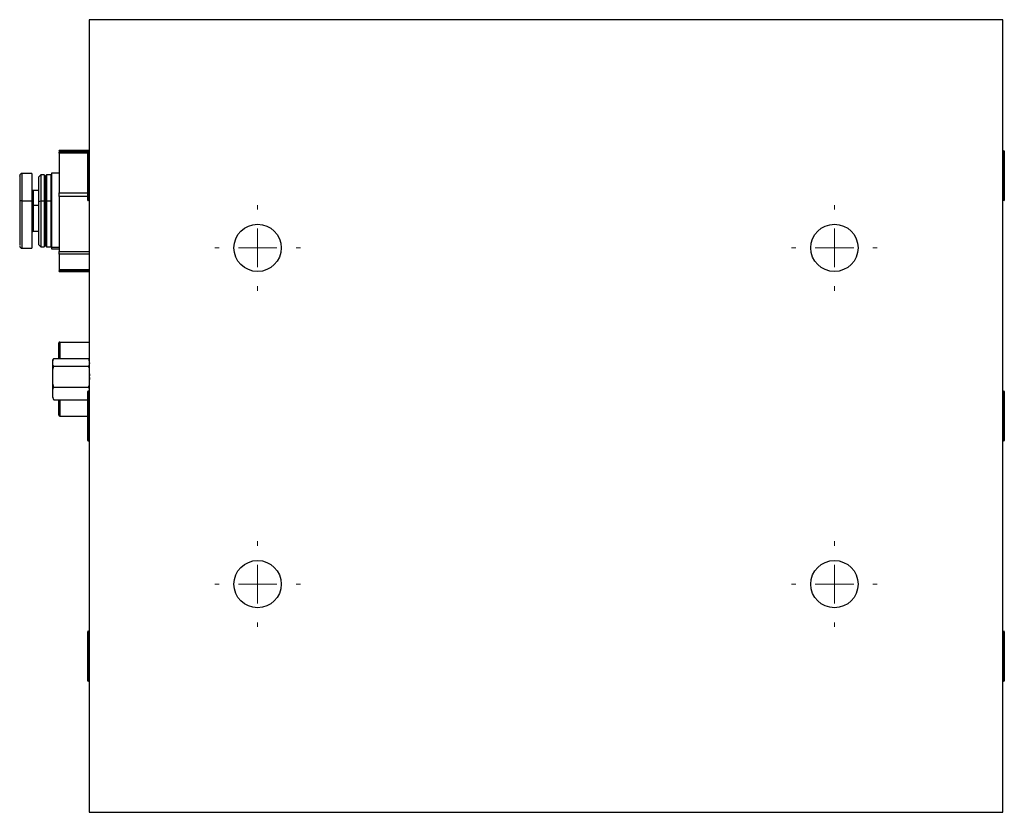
# Model space of a CAD drawing. Header units: inches. Extents: x 2.2 to 38.9, y 3.7 to 32.6.
# Tile 4 of 5: x 33.8 to 38.9, y 12.8 to 16.9. Entities that reach past the tile are written whole.
import ezdxf

# ---------------------------------------------------------------- set-up
doc = ezdxf.new("R2010")
doc.units = ezdxf.units.IN
doc.header["$MEASUREMENT"] = 0

# ---------------------------------------------------------------- blocks, each defined once
blk = doc.blocks.new('SW_CENTERMARKSYMBOL_97')
at = {"color": 0, "linetype": 'Continuous', "lineweight": 0}
for p, q in [((0, 0.2), (0, 0.223)), ((0, 0), (0, 0.1)), ((-0.2, 0), (-0.223, 0)), ((0, 0), (-0.1, 0)), ((0, 0), (0, -0.1)), ((0, 0), (0.1, 0)), ((0.2, 0), (0.223, 0)), ((0, -0.2), (0, -0.223))]:
    blk.add_line(p, q, dxfattribs=at)
blk = doc.blocks.new('SW_CENTERMARKSYMBOL_98')
at = {"color": 0, "linetype": 'Continuous', "lineweight": 0}
for p, q in [((0, 0.2), (0, 0.223)), ((0, 0), (0, 0.1)), ((-0.2, 0), (-0.223, 0)), ((0, 0), (-0.1, 0)), ((0, 0), (0, -0.1)), ((0, 0), (0.1, 0)), ((0.2, 0), (0.223, 0)), ((0, -0.2), (0, -0.223))]:
    blk.add_line(p, q, dxfattribs=at)
blk = doc.blocks.new('SW_CENTERMARKSYMBOL_99')
at = {"color": 0, "linetype": 'Continuous', "lineweight": 0}
for p, q in [((0, 0.2), (0, 0.223)), ((0, 0), (0, 0.1)), ((-0.2, 0), (-0.223, 0)), ((0, 0), (-0.1, 0)), ((0, 0), (0, -0.1)), ((0, 0), (0.1, 0)), ((0.2, 0), (0.223, 0)), ((0, -0.2), (0, -0.223))]:
    blk.add_line(p, q, dxfattribs=at)
blk = doc.blocks.new('SW_CENTERMARKSYMBOL_100')
at = {"color": 0, "linetype": 'Continuous', "lineweight": 0}
for p, q in [((0, 0.2), (0, 0.223)), ((0, 0), (0, 0.1)), ((-0.2, 0), (-0.223, 0)), ((0, 0), (-0.1, 0)), ((0, 0), (0, -0.1)), ((0, 0), (0.1, 0)), ((0.2, 0), (0.223, 0)), ((0, -0.2), (0, -0.223))]:
    blk.add_line(p, q, dxfattribs=at)

msp = doc.modelspace()

# ---------------------------------------------------------------- linework, layer by layer
at = {"color": 7, "linetype": 'Continuous', "lineweight": 25}
for p, q in [((34.17, 16.8892), (34.17, 12.7642)), ((38.92, 16.8892), (34.17, 16.8892)), ((38.92, 12.7642), (38.92, 16.8892)), ((34.17, 16.2091), (34.0126, 16.2091)), ((34.0126, 16.206), (34.0126, 16.2091)), ((34.0126, 16.206), (34.0126, 16.2003)), ((34.1629, 16.206), (34.0126, 16.206)), ((34.1618, 16.2003), (34.0126, 16.2003)), ((34.0126, 16.1947), (34.0126, 16.2003)), ((34.0126, 16.1947), (34.0126, 15.9884)), ((34.1618, 16.1947), (34.0126, 16.1947)), ((34.1618, 15.9492), (34.1618, 16.2043)), ((34.17, 16.206), (34.1646, 16.206)), ((34.17, 16.2007), (34.1651, 16.2056)), ((34.1651, 16.2056), (34.1651, 15.9478)), ((38.925, 16.2056), (38.92, 16.2007)), ((38.925, 15.9478), (38.925, 16.2056)), ((38.9283, 16.2043), (38.9283, 15.9492)), ((33.8708, 16.0891), (33.8197, 16.0891)), ((33.8197, 16.0891), (33.8197, 15.947)), ((33.8708, 16.0891), (33.8708, 15.947)), ((33.9181, 16.0812), (33.9063, 16.0694)), ((33.9358, 16.0812), (33.9181, 16.0812)), ((33.9181, 16.0812), (33.9181, 15.9449)), ((33.9417, 16.0734), (33.9358, 16.0812)), ((33.9358, 16.0812), (33.9358, 15.9449)), ((33.9476, 16.0812), (33.9417, 16.0734)), ((33.9693, 16.0812), (33.9476, 16.0812)), ((33.9476, 16.0812), (33.9476, 15.9449)), ((33.9732, 16.0773), (33.9693, 16.0812)), ((33.9693, 16.0812), (33.9693, 15.9449)), ((34.0126, 16.0911), (33.9732, 16.0911)), ((33.9732, 16.0911), (33.9732, 15.7047)), ((33.9063, 16.0694), (33.9063, 15.9417)), ((33.9417, 16.0734), (33.9417, 15.9428)), ((33.9063, 16.0005), (33.8787, 16.0005)), ((33.8787, 16.0005), (33.8787, 15.923)), ((34.0126, 15.9695), (34.0126, 15.9884)), ((34.0126, 15.9884), (34.1618, 15.9884)), ((33.8197, 15.947), (33.8708, 15.947)), ((33.8197, 15.947), (33.8197, 15.6993)), ((33.8708, 15.947), (33.8708, 15.6993)), ((33.9181, 15.9449), (33.9063, 15.9417)), ((33.9063, 15.9417), (33.9063, 15.719)), ((33.9181, 15.9449), (33.9181, 15.7072)), ((33.9358, 15.9449), (33.9181, 15.9449)), ((33.9358, 15.9449), (33.9358, 15.7072)), ((33.9417, 15.9428), (33.9358, 15.9449)), ((33.9476, 15.9449), (33.9417, 15.9428)), ((33.9417, 15.9428), (33.9417, 15.7151)), ((33.9476, 15.9449), (33.9476, 15.7072)), ((33.9693, 15.9449), (33.9476, 15.9449)), ((33.9693, 15.9449), (33.9693, 15.7072)), ((33.9732, 15.9438), (33.9693, 15.9449)), ((34.0126, 15.9695), (34.0126, 15.6831)), ((34.1618, 15.9695), (34.0126, 15.9695)), ((34.1651, 15.9478), (34.17, 15.9527)), ((38.92, 15.9527), (38.925, 15.9478)), ((33.9063, 15.923), (33.8787, 15.923)), ((33.8787, 15.923), (33.8787, 15.7879)), ((33.8787, 15.7879), (33.9063, 15.7879)), ((33.8197, 15.6993), (33.8708, 15.6993)), ((33.9063, 15.719), (33.9181, 15.7072)), ((33.9181, 15.7072), (33.9358, 15.7072)), ((33.9358, 15.7072), (33.9417, 15.7151)), ((33.9417, 15.7151), (33.9476, 15.7072)), ((33.9476, 15.7072), (33.9693, 15.7072)), ((33.9693, 15.7072), (33.9732, 15.7111)), ((33.9732, 15.7047), (34.0126, 15.7047)), ((33.9732, 15.7047), (33.9732, 15.6974)), ((33.9732, 15.6974), (34.0126, 15.6974)), ((34.0126, 15.6831), (34.17, 15.6831)), ((34.0126, 15.669), (34.0126, 15.6831)), ((34.17, 15.669), (34.0126, 15.669)), ((34.0126, 15.669), (34.0126, 15.5889)), ((34.0126, 15.5889), (34.17, 15.5889)), ((34.0126, 15.5889), (34.0126, 15.5882)), ((34.0126, 15.5882), (34.17, 15.5882)), ((34.0126, 15.5882), (34.0126, 15.5815)), ((34.0126, 15.5815), (34.17, 15.5815)), ((34.0126, 15.5793), (34.0126, 15.5815)), ((34.0126, 15.5793), (34.17, 15.5793)), ((34.017, 15.2117), (34.17, 15.2117)), ((34.017, 15.2117), (34.017, 15.1268)), ((34.012, 15.1268), (34.012, 15.2067)), ((33.98, 15.1061), (33.98, 15.1132)), ((33.98, 15.0315), (33.98, 15.1061)), ((33.9855, 15.1268), (34.1646, 15.1268)), ((33.9855, 15.0853), (34.1646, 15.0853)), ((33.98, 14.9446), (33.98, 15.0315)), ((33.9855, 14.9776), (34.1646, 14.9776)), ((34.1618, 14.6992), (34.1618, 14.9543)), ((34.17, 14.9507), (34.1651, 14.9556)), ((34.1651, 14.9556), (34.1651, 14.6978)), ((38.925, 14.9556), (38.92, 14.9507)), ((38.925, 14.6978), (38.925, 14.9556)), ((38.9283, 14.9543), (38.9283, 14.6992)), ((33.98, 14.9252), (33.98, 14.9446)), ((33.9855, 14.9116), (34.1618, 14.9116)), ((34.012, 14.8317), (34.012, 14.9116)), ((34.017, 14.9116), (34.017, 14.8267)), ((34.017, 14.8267), (34.1618, 14.8267)), ((34.1651, 14.6978), (34.17, 14.7027)), ((38.92, 14.7027), (38.925, 14.6978)), ((34.1618, 13.4492), (34.1618, 13.7043)), ((34.17, 13.7007), (34.1651, 13.7056)), ((34.1651, 13.7056), (34.1651, 13.4478)), ((38.925, 13.7056), (38.92, 13.7007)), ((38.925, 13.4478), (38.925, 13.7056)), ((38.9283, 13.7043), (38.9283, 13.4492)), ((34.1651, 13.4478), (34.17, 13.4527)), ((38.92, 13.4527), (38.925, 13.4478)), ((34.17, 12.7642), (38.92, 12.7642))]:
    msp.add_line(p, q, dxfattribs=at)
for centre in [(35.045, 15.7017), (38.045, 15.7017), (35.045, 13.9517), (38.045, 13.9517)]:
    msp.add_circle(centre, 0.123, dxfattribs=at)
for centre, radius, start, end in [((34.1637, 16.2043), 0.00197, 45, 180), ((38.9264, 16.2043), 0.00197, 0, 135), ((33.8197, 16.0773), 0.0118, 90, 180), ((33.8787, 16.0084), 0.00787, 180, 270), ((33.8169, 15.9338), 0.0136, 78.3724, 131.9613), ((33.8769, 15.9319), 0.00905, 228.0281, 281.6358), ((34.1637, 15.9492), 0.00197, 180, 315), ((38.9264, 15.9492), 0.00197, 225, 0), ((33.8787, 15.78), 0.00787, 90, 180), ((33.8197, 15.7111), 0.0118, 180, 270), ((34.017, 15.2067), 0.005, 90, 180), ((34.002, 15.1132), 0.022, 158.4536, 180), ((34.148, 15.1132), 0.022, 0, 21.0118), ((34.1637, 14.9543), 0.00197, 45, 180), ((38.9264, 14.9543), 0.00197, 0, 135), ((34.002, 14.9252), 0.022, 180, 201.018), ((34.017, 14.8317), 0.005, 180, 270), ((34.1637, 14.6992), 0.00197, 180, 315), ((38.9264, 14.6992), 0.00197, 225, 0), ((34.1637, 13.7043), 0.00197, 45, 180), ((38.9264, 13.7043), 0.00197, 0, 135), ((34.1637, 13.4492), 0.00197, 180, 315), ((38.9264, 13.4492), 0.00197, 225, 0)]:
    msp.add_arc(centre, radius, start, end, dxfattribs=at)
for points, knots in [([(33.8078, 16.0747), (33.8078, 16.0755), (33.8078, 16.078), (33.8078, 16.0694), (33.8078, 16.0552), (33.8078, 16.0332), (33.8078, 15.9984), (33.8078, 15.9654), (33.8078, 15.9438)], [0, 0, 0, 0, 0.0785275, 0.2347079, 0.3942012, 0.5536966, 0.709875, 1, 1, 1, 1]), ([(33.8078, 15.9438), (33.8078, 15.921), (33.8078, 15.8859), (33.8078, 15.8387), (33.8078, 15.8041), (33.8078, 15.7732), (33.8078, 15.7407), (33.8078, 15.7147), (33.8078, 15.714), (33.8078, 15.7137)], [0, 0, 0, 0, 0.203855, 0.313594, 0.425661, 0.537729, 0.647467, 0.851321, 1, 1, 1, 1]), ([(33.98, 15.1061), (33.98, 15.1096), (33.9799, 15.1131), (33.9806, 15.1183), (33.981, 15.12), (33.9825, 15.1235), (33.9837, 15.1252), (33.9855, 15.1268)], [0, 0, 0, 0, 0.5, 0.5, 0.75, 0.75, 1, 1, 1, 1]), ([(33.9855, 15.0853), (33.9837, 15.0869), (33.9826, 15.0886), (33.981, 15.0921), (33.9806, 15.0938), (33.9799, 15.099), (33.98, 15.1025), (33.98, 15.1061)], [0, 0, 0, 0, 0.25, 0.25, 0.5, 0.5, 1, 1, 1, 1]), ([(34.1646, 15.1268), (34.1659, 15.1255), (34.1679, 15.1236), (34.168, 15.1216), (34.168, 15.121)], [0, 0, 0, 0, 0.68726, 1, 1, 1, 1]), ([(34.17, 15.1061), (34.17, 15.1026), (34.1702, 15.099), (34.1695, 15.0938), (34.1691, 15.0921), (34.1675, 15.0886), (34.1664, 15.0869), (34.1646, 15.0853)], [0, 0, 0, 0, 0.5, 0.5, 0.75, 0.75, 1, 1, 1, 1]), ([(33.98, 15.0315), (33.98, 15.0405), (33.9799, 15.0495), (33.9806, 15.063), (33.981, 15.0676), (33.9825, 15.0766), (33.9837, 15.081), (33.9855, 15.0853)], [0, 0, 0, 0, 0.5, 0.5, 0.75, 0.75, 1, 1, 1, 1]), ([(34.1646, 15.0853), (34.1664, 15.0811), (34.1675, 15.0767), (34.1691, 15.0677), (34.1695, 15.0631), (34.1702, 15.0495), (34.17, 15.0405), (34.17, 15.0315)], [0, 0, 0, 0, 0.25, 0.25, 0.5, 0.5, 1, 1, 1, 1]), ([(33.9855, 14.9776), (33.9837, 14.9819), (33.9826, 14.9862), (33.981, 14.9952), (33.9806, 14.9998), (33.9799, 15.0134), (33.98, 15.0224), (33.98, 15.0315)], [0, 0, 0, 0, 0.25, 0.25, 0.5, 0.5, 1, 1, 1, 1]), ([(34.17, 15.0315), (34.17, 15.0224), (34.1702, 15.0134), (34.1695, 14.9999), (34.1691, 14.9953), (34.1676, 14.9863), (34.1664, 14.9819), (34.1646, 14.9776)], [0, 0, 0, 0, 0.5, 0.5, 0.75, 0.75, 1, 1, 1, 1]), ([(33.98, 14.9446), (33.98, 14.9502), (33.9799, 14.9557), (33.9806, 14.964), (33.981, 14.9668), (33.9825, 14.9723), (33.9837, 14.9751), (33.9855, 14.9776)], [0, 0, 0, 0, 0.5, 0.5, 0.75, 0.75, 1, 1, 1, 1]), ([(34.1646, 14.9776), (34.1662, 14.9742), (34.1705, 14.9656), (34.17, 14.9565), (34.1697, 14.9511)], [0, 0, 0, 0, 0.396699, 1, 1, 1, 1]), ([(33.9855, 14.9116), (33.9837, 14.9142), (33.9826, 14.9169), (33.981, 14.9224), (33.9806, 14.9252), (33.9799, 14.9335), (33.98, 14.9391), (33.98, 14.9446)], [0, 0, 0, 0, 0.25, 0.25, 0.5, 0.5, 1, 1, 1, 1]), ([(33.9821, 14.9175), (33.9821, 14.9168), (33.9822, 14.9148), (33.9842, 14.9129), (33.9855, 14.9116)], [0, 0, 0, 0, 0.317941, 1, 1, 1, 1])]:
    msp.add_open_spline(points, degree=3, knots=knots, dxfattribs=at)

# ---------------------------------------------------------------- block references
at = {"color": 7, "linetype": 'Continuous', "lineweight": 0}
for name, p in [('SW_CENTERMARKSYMBOL_98', (35.045, 15.7017)), ('SW_CENTERMARKSYMBOL_97', (38.045, 15.7017)), ('SW_CENTERMARKSYMBOL_99', (35.045, 13.9517)), ('SW_CENTERMARKSYMBOL_100', (38.045, 13.9517))]:
    msp.add_blockref(name, p, dxfattribs=at)

doc.saveas('drawing.dxf')
